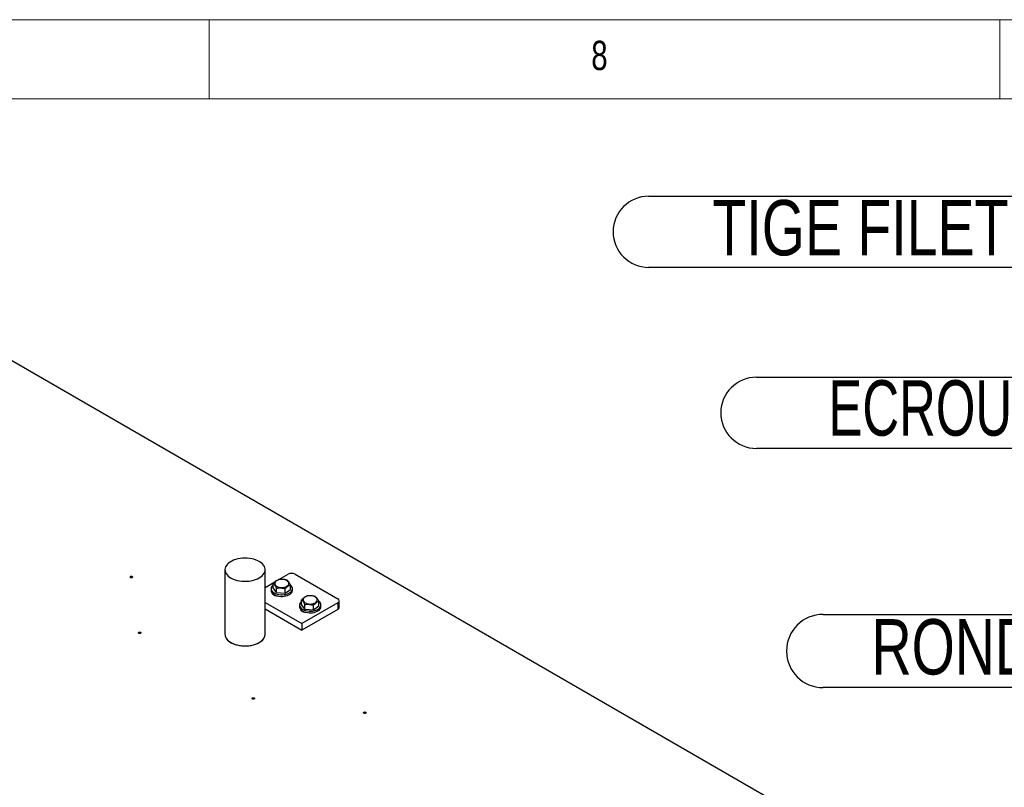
# Model space of a CAD drawing. Header units: millimetres. Extents: x 5 to 589, y 5 to 415.
# Tile 42 of 68: x 335 to 397, y 366 to 415. Entities that reach past the tile are written whole.
import ezdxf

# ---------------------------------------------------------------- set-up
doc = ezdxf.new("R2010")
doc.units = ezdxf.units.MM
doc.layers.add('NOTES', color=6, linetype='Continuous')
doc.layers.add('TRAIT-FORT', color=4, linetype='Continuous', lineweight=25)
doc.styles.add('SLDTEXTSTYLE0', font='TXT', dxfattribs={"width": 0.75})
doc.styles.add('SLDTEXTSTYLE8', font='TXT', dxfattribs={"width": 0.6875})

# ---------------------------------------------------------------- blocks, each defined once
blk = doc.blocks.new('SW_NOTE_20')
at = {"layer": 'NOTES', "color": 0}
for p, q in [((-46.322, 4.496), (0, 4.496)), ((0, 0), (-46.322, 0))]:
    blk.add_line(p, q, dxfattribs=at)
for centre, start, end in [((-46.322, 2.248), 90, 270), ((0, 2.248), 270, 90)]:
    blk.add_arc(centre, 2.248, start, end, dxfattribs=at)
at = {"layer": 'NOTES', "color": 0, "insert": (-23.167, 4.257), "char_height": 3.5, "attachment_point": 2, "style": 'SLDTEXTSTYLE0'}
blk.add_mtext('TIGE FILETEE M12-200', dxfattribs=at)
blk = doc.blocks.new('SW_NOTE_21')
at = {"layer": 'NOTES', "color": 0}
for p, q in [((-34.401, 2.248), (-2.248, 2.248)), ((-2.248, -2.248), (-34.401, -2.248))]:
    blk.add_line(p, q, dxfattribs=at)
for centre, start, end in [((-34.401, 0), 90, 270), ((-2.248, 0), 270, 90)]:
    blk.add_arc(centre, 2.248, start, end, dxfattribs=at)
at = {"layer": 'NOTES', "color": 0, "insert": (-18.398, 2.058), "char_height": 3.5, "attachment_point": 2, "style": 'SLDTEXTSTYLE8'}
blk.add_mtext('ECROU H M 12', dxfattribs=at)
blk = doc.blocks.new('SW_NOTE_22')
at = {"layer": 'NOTES', "color": 0}
for p, q in [((-36.649, 2.316), (-2.316, 2.316)), ((-2.316, -2.316), (-36.649, -2.316))]:
    blk.add_line(p, q, dxfattribs=at)
for centre, start, end in [((-36.649, 0), 90, 270), ((-2.316, 0), 270, 90)]:
    blk.add_arc(centre, 2.316, start, end, dxfattribs=at)
at = {"layer": 'NOTES', "color": 0, "insert": (-19.732, 2.014), "char_height": 3.5, "attachment_point": 2, "style": 'SLDTEXTSTYLE0'}
blk.add_mtext('RONDELLE M 12', dxfattribs=at)

msp = doc.modelspace()

# ---------------------------------------------------------------- linework, layer by layer
at = {"color": 7, "linetype": 'Continuous', "lineweight": 18}
for p, q in [((589, 415), (5, 415)), ((347, 410), (347, 415)), ((397, 415), (397, 410)), ((584, 410), (10, 410))]:
    msp.add_line(p, q, dxfattribs=at)
at = {"layer": 'TRAIT-FORT', "color": 4, "linetype": 'Continuous', "lineweight": 25}
for p, q in [((325.302, 398.779), (386.631, 363.375)), ((347.994, 380.232), (347.994, 376.15)), ((350.533, 376.15), (350.533, 380.232)), ((350.533, 379.108), (351.148, 379.463)), ((351.045, 379.08), (351.045, 379.361)), ((351.409, 379.614), (351.988, 379.948)), ((352.437, 379.948), (355.131, 378.393)), ((350.913, 379.036), (350.913, 378.934)), ((351.251, 378.787), (351.045, 379.08)), ((351.251, 378.787), (351.251, 379.067)), ((351.251, 378.787), (351.795, 378.743)), ((351.795, 378.743), (351.795, 379.024)), ((351.795, 378.743), (352.131, 378.993)), ((352.131, 378.993), (352.131, 379.274)), ((352.263, 378.934), (352.263, 379.036)), ((350.533, 378.169), (352.863, 376.824)), ((351.079, 378.679), (351.079, 378.645)), ((351.184, 378.622), (351.161, 378.609)), ((351.288, 378.585), (351.288, 378.582)), ((352.841, 378.043), (352.841, 378.324)), ((355.131, 378.133), (352.863, 376.824)), ((353.928, 377.956), (353.928, 378.237)), ((355.131, 378.133), (355.131, 377.725)), ((355.224, 377.855), (355.224, 378.263)), ((350.533, 377.761), (352.863, 376.416)), ((352.709, 378), (352.709, 377.897)), ((353.047, 377.75), (352.841, 378.043)), ((355.131, 377.725), (352.863, 376.416)), ((352.875, 377.642), (352.875, 377.608)), ((352.98, 377.585), (352.957, 377.572)), ((353.047, 377.75), (353.047, 378.03)), ((353.047, 377.75), (353.591, 377.706)), ((353.084, 377.548), (353.084, 377.545)), ((353.591, 377.706), (353.591, 377.987)), ((353.591, 377.706), (353.928, 377.956)), ((354.059, 377.897), (354.059, 378)), ((352.863, 376.824), (352.863, 376.416))]:
    msp.add_line(p, q, dxfattribs=at)
at = {"layer": 'TRAIT-FORT', "color": 4, "linetype": 'Continuous', "lineweight": 25, "flags": 128}
for points in [[(350.161, 379.714), (350.261, 379.779), (350.347, 379.85), (350.418, 379.927), (350.472, 380.008), (350.51, 380.092), (350.53, 380.178), (350.532, 380.265), (350.517, 380.351), (350.483, 380.436), (350.433, 380.518), (350.366, 380.596), (350.284, 380.669), (350.188, 380.735), (350.078, 380.795), (349.957, 380.846), (349.827, 380.89), (349.688, 380.923), (349.543, 380.947), (349.395, 380.962), (349.245, 380.965), (349.095, 380.959), (348.947, 380.942), (348.804, 380.916), (348.667, 380.88), (348.539, 380.834), (348.42, 380.781), (348.314, 380.719), (348.221, 380.651), (348.142, 380.577), (348.08, 380.498), (348.034, 380.415), (348.005, 380.33), (347.994, 380.243), (348, 380.157), (348.025, 380.071), (348.067, 379.987), (348.125, 379.907), (348.2, 379.832), (348.289, 379.762), (348.393, 379.699), (348.508, 379.643), (348.634, 379.596), (348.769, 379.557), (348.911, 379.528), (349.057, 379.509), (349.207, 379.5), (349.357, 379.501), (349.507, 379.513), (349.652, 379.535), (349.793, 379.566), (349.925, 379.607), (350.049, 379.656), (350.161, 379.714)], [(342.008, 379.808), (342.034, 379.818), (342.066, 379.822), (342.097, 379.818), (342.124, 379.808), (342.142, 379.792), (342.148, 379.774), (342.142, 379.756), (342.124, 379.74), (342.097, 379.73), (342.066, 379.726), (342.034, 379.73), (342.008, 379.74), (341.99, 379.756), (341.983, 379.774), (341.99, 379.792), (342.008, 379.808)], [(351.232, 379.523), (351.184, 379.478), (351.152, 379.429), (351.138, 379.377), (351.142, 379.324), (351.165, 379.273), (351.205, 379.226), (351.26, 379.184), (351.329, 379.15), (351.409, 379.124), (351.496, 379.108), (351.587, 379.102), (351.678, 379.108), (351.765, 379.123), (351.845, 379.149), (351.914, 379.183), (351.97, 379.225), (352.011, 379.272), (352.034, 379.323), (352.039, 379.375), (352.025, 379.428), (351.994, 379.477), (351.946, 379.522), (351.883, 379.56), (351.808, 379.59), (351.725, 379.611), (351.635, 379.622), (351.544, 379.622), (351.454, 379.612), (351.37, 379.591), (351.295, 379.561), (351.232, 379.523)], [(351.045, 379.268), (351.001, 379.229), (350.955, 379.171), (350.925, 379.109), (350.913, 379.045), (350.92, 378.98), (350.945, 378.918), (350.988, 378.858), (351.047, 378.804), (351.121, 378.755), (351.207, 378.715), (351.304, 378.683), (351.409, 378.661), (351.518, 378.649), (351.63, 378.647), (351.74, 378.657), (351.846, 378.676), (351.945, 378.706), (352.035, 378.744), (352.112, 378.791), (352.175, 378.844), (352.222, 378.902), (352.252, 378.964), (352.263, 379.028), (352.256, 379.092), (352.231, 379.155), (352.189, 379.215), (352.131, 379.268)], [(350.913, 378.934), (350.92, 378.878), (350.945, 378.816), (350.988, 378.756), (351.047, 378.702), (351.121, 378.653), (351.207, 378.613), (351.304, 378.581), (351.409, 378.559), (351.518, 378.547), (351.63, 378.545), (351.74, 378.555), (351.846, 378.574), (351.945, 378.604), (352.035, 378.642), (352.112, 378.689), (352.175, 378.742), (352.222, 378.8), (352.252, 378.862), (352.263, 378.926), (352.263, 378.934)], [(350.964, 378.786), (350.965, 378.782), (350.985, 378.732), (351.023, 378.685), (351.079, 378.645), (351.148, 378.613), (351.228, 378.591), (351.306, 378.58)], [(352.841, 378.231), (352.798, 378.192), (352.751, 378.134), (352.721, 378.072), (352.709, 378.008), (352.716, 377.944), (352.741, 377.881), (352.784, 377.821), (352.843, 377.767), (352.917, 377.718), (353.003, 377.678), (353.1, 377.646), (353.205, 377.624), (353.314, 377.612), (353.426, 377.611), (353.536, 377.62), (353.642, 377.639), (353.741, 377.669), (353.831, 377.707), (353.908, 377.754), (353.971, 377.807), (354.018, 377.865), (354.048, 377.927), (354.059, 377.991), (354.052, 378.056), (354.027, 378.118), (353.985, 378.178), (353.928, 378.231)], [(353.028, 378.486), (352.98, 378.442), (352.948, 378.392), (352.934, 378.34), (352.938, 378.287), (352.961, 378.236), (353.001, 378.189), (353.056, 378.147), (353.125, 378.113), (353.205, 378.087), (353.292, 378.071), (353.383, 378.066), (353.474, 378.071), (353.561, 378.086), (353.641, 378.112), (353.71, 378.146), (353.767, 378.188), (353.807, 378.235), (353.83, 378.286), (353.835, 378.339), (353.821, 378.391), (353.79, 378.44), (353.742, 378.485), (353.679, 378.523), (353.604, 378.554), (353.521, 378.574), (353.431, 378.585), (353.34, 378.585), (353.25, 378.575), (353.166, 378.554), (353.091, 378.524), (353.028, 378.486)], [(352.709, 377.897), (352.716, 377.841), (352.741, 377.779), (352.784, 377.719), (352.843, 377.665), (352.917, 377.616), (353.003, 377.576), (353.1, 377.544), (353.205, 377.522), (353.314, 377.51), (353.426, 377.509), (353.536, 377.518), (353.642, 377.537), (353.741, 377.567), (353.831, 377.605), (353.908, 377.652), (353.971, 377.705), (354.018, 377.763), (354.048, 377.825), (354.059, 377.889), (354.059, 377.897)], [(352.76, 377.749), (352.761, 377.745), (352.781, 377.695), (352.819, 377.649), (352.875, 377.608), (352.944, 377.577), (353.024, 377.554), (353.102, 377.543)], [(342.535, 376.282), (342.561, 376.292), (342.593, 376.296), (342.625, 376.292), (342.651, 376.282), (342.669, 376.266), (342.675, 376.248), (342.669, 376.23), (342.651, 376.214), (342.625, 376.204), (342.593, 376.2), (342.561, 376.204), (342.535, 376.214), (342.517, 376.23), (342.51, 376.248), (342.517, 376.266), (342.535, 376.282)], [(347.994, 376.15), (348, 376.074), (348.025, 375.988), (348.067, 375.905), (348.125, 375.825), (348.2, 375.749), (348.289, 375.679), (348.393, 375.616), (348.508, 375.56), (348.634, 375.513), (348.769, 375.475), (348.911, 375.445), (349.057, 375.426), (349.207, 375.417), (349.357, 375.419), (349.507, 375.43), (349.652, 375.452), (349.793, 375.483), (349.925, 375.524), (350.049, 375.574), (350.161, 375.631)], [(347.994, 376.15), (347.995, 376.117), (348.01, 376.031), (348.044, 375.946), (348.094, 375.864), (348.161, 375.786), (348.243, 375.714), (348.339, 375.647), (348.449, 375.587), (348.57, 375.536), (348.7, 375.493), (348.839, 375.459), (348.984, 375.435), (349.132, 375.421), (349.282, 375.417), (349.432, 375.423), (349.58, 375.44), (349.723, 375.466), (349.86, 375.503), (349.988, 375.548), (350.107, 375.602), (350.213, 375.663), (350.306, 375.731), (350.385, 375.805), (350.447, 375.884), (350.493, 375.967), (350.522, 376.052), (350.533, 376.139), (350.533, 376.15)], [(350.161, 375.631), (350.261, 375.696), (350.347, 375.768), (350.418, 375.844), (350.472, 375.925), (350.51, 376.009), (350.53, 376.095), (350.533, 376.15)], [(349.725, 372.131), (349.752, 372.141), (349.784, 372.144), (349.815, 372.141), (349.842, 372.131), (349.86, 372.115), (349.866, 372.097), (349.86, 372.079), (349.842, 372.063), (349.815, 372.053), (349.784, 372.049), (349.752, 372.053), (349.725, 372.063), (349.707, 372.079), (349.701, 372.097), (349.707, 372.115), (349.725, 372.131)], [(356.778, 371.229), (356.805, 371.239), (356.837, 371.243), (356.868, 371.239), (356.895, 371.229), (356.913, 371.213), (356.919, 371.195), (356.913, 371.177), (356.895, 371.161), (356.868, 371.151), (356.837, 371.148), (356.805, 371.151), (356.778, 371.161), (356.761, 371.177), (356.754, 371.195), (356.761, 371.213), (356.778, 371.229)]]:
    msp.add_lwpolyline(points, dxfattribs=at)
at = {"layer": 'TRAIT-FORT', "color": 4, "linetype": 'Continuous', "lineweight": 25}
for centre, radius, start, end in [((352.212, 379.515), 0.488, 62.60967, 117.39035), ((342.066, 379.644), 0.118, 57.60517, 122.39483), ((355.082, 378.263), 0.139, 290.78338, 69.21656), ((355.065, 377.871), 0.16, 294.37463, 354.30517), ((342.593, 376.118), 0.118, 57.60515, 122.39485), ((349.784, 371.967), 0.118, 57.60517, 122.39483), ((356.837, 371.065), 0.118, 57.60516, 122.39484)]:
    msp.add_arc(centre, radius, start, end, dxfattribs=at)
for points, knots in [([(351.045, 379.361), (351.088, 379.406), (351.159, 379.482), (351.262, 379.556), (351.331, 379.591), (351.371, 379.606), (351.382, 379.611)], [0, 0, 0, 0, 0.386244, 0.638431, 0.897433, 1, 1, 1, 1]), ([(351.251, 379.067), (351.233, 379.103), (351.197, 379.175), (351.144, 379.258), (351.092, 379.32), (351.061, 379.347), (351.045, 379.361)], [0, 0, 0, 0, 0.264606, 0.53495, 0.765344, 1, 1, 1, 1]), ([(351.925, 379.567), (351.878, 379.581), (351.783, 379.609), (351.641, 379.627), (351.506, 379.627), (351.424, 379.616), (351.382, 379.611)], [0, 0, 0, 0, 0.264606, 0.53495, 0.765344, 1, 1, 1, 1]), ([(351.925, 379.567), (351.943, 379.552), (351.979, 379.52), (352.033, 379.451), (352.084, 379.368), (352.116, 379.305), (352.131, 379.274)], [0, 0, 0, 0, 0.264606, 0.53495, 0.765344, 1, 1, 1, 1]), ([(351.251, 379.067), (351.298, 379.074), (351.394, 379.086), (351.535, 379.082), (351.67, 379.061), (351.753, 379.036), (351.795, 379.024)], [0, 0, 0, 0, 0.264606, 0.53495, 0.765344, 1, 1, 1, 1]), ([(351.795, 379.024), (351.837, 379.07), (351.908, 379.145), (352.011, 379.219), (352.081, 379.254), (352.12, 379.269), (352.131, 379.274)], [0, 0, 0, 0, 0.386244, 0.638431, 0.897433, 1, 1, 1, 1]), ([(352.841, 378.324), (352.884, 378.37), (352.955, 378.445), (353.058, 378.519), (353.127, 378.555), (353.167, 378.569), (353.178, 378.574)], [0, 0, 0, 0, 0.386244, 0.638431, 0.897433, 1, 1, 1, 1]), ([(353.047, 378.03), (353.029, 378.066), (352.993, 378.138), (352.94, 378.221), (352.888, 378.283), (352.857, 378.31), (352.841, 378.324)], [0, 0, 0, 0, 0.264606, 0.53495, 0.765344, 1, 1, 1, 1]), ([(353.721, 378.53), (353.674, 378.544), (353.579, 378.572), (353.438, 378.591), (353.303, 378.59), (353.22, 378.579), (353.178, 378.574)], [0, 0, 0, 0, 0.264606, 0.53495, 0.765344, 1, 1, 1, 1]), ([(353.591, 377.987), (353.634, 378.033), (353.705, 378.108), (353.807, 378.182), (353.877, 378.218), (353.916, 378.233), (353.928, 378.237)], [0, 0, 0, 0, 0.386244, 0.638431, 0.897433, 1, 1, 1, 1]), ([(353.721, 378.53), (353.739, 378.515), (353.775, 378.483), (353.829, 378.415), (353.88, 378.331), (353.912, 378.268), (353.928, 378.237)], [0, 0, 0, 0, 0.264606, 0.53495, 0.765344, 1, 1, 1, 1]), ([(353.047, 378.03), (353.094, 378.037), (353.19, 378.049), (353.331, 378.045), (353.466, 378.024), (353.549, 377.999), (353.591, 377.987)], [0, 0, 0, 0, 0.264606, 0.53495, 0.765344, 1, 1, 1, 1])]:
    msp.add_open_spline(points, degree=3, knots=knots, dxfattribs=at)

# ---------------------------------------------------------------- block references
at = {"layer": 'NOTES', "color": 211}
for name, p in [('SW_NOTE_20', (421.117, 399.346)), ('SW_NOTE_21', (416.008, 390.15)), ('SW_NOTE_22', (422.48, 375.095))]:
    msp.add_blockref(name, p, dxfattribs=at)

# ---------------------------------------------------------------- texts
at = {"layer": 'NOTES', "color": 211, "insert": (371.167, 413.668), "char_height": 1.852, "attachment_point": 1, "style": 'SLDTEXTSTYLE0'}
msp.add_mtext('8', dxfattribs=at)

doc.saveas('drawing.dxf')
